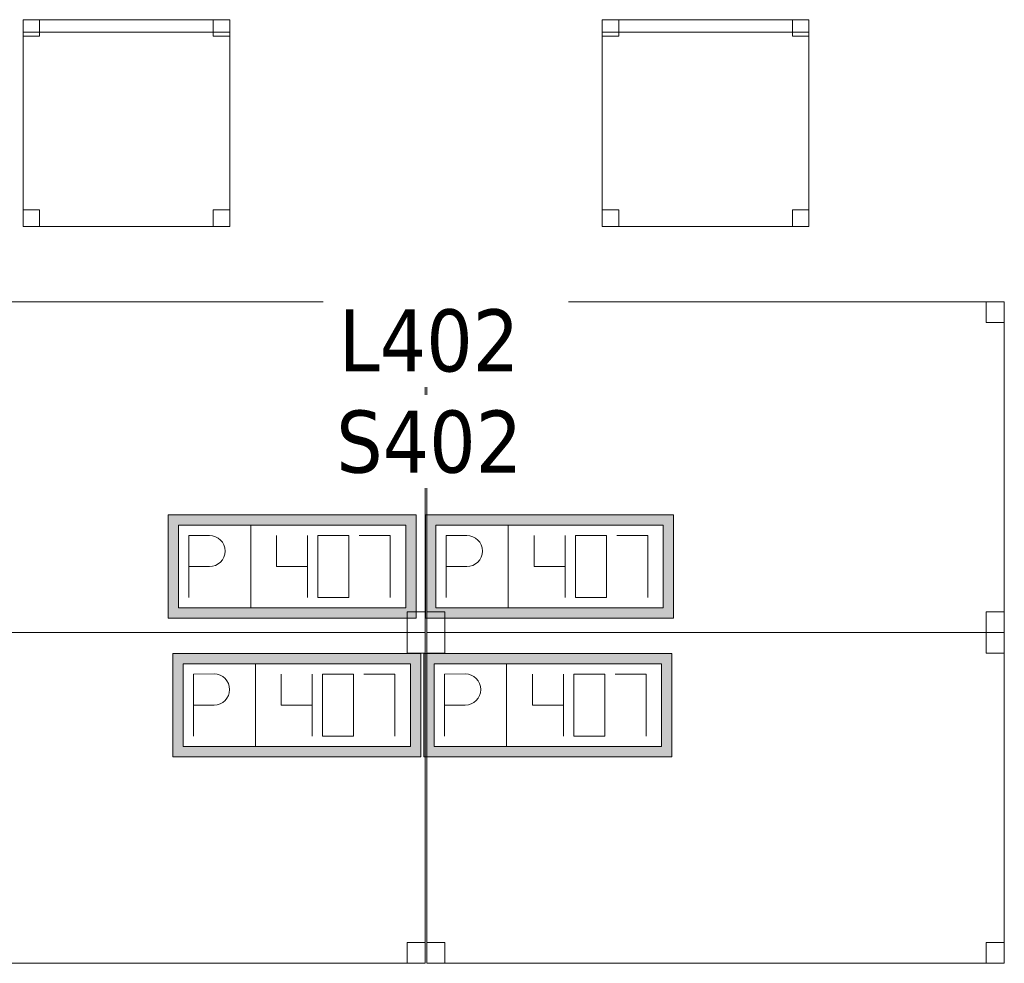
# Model space of a CAD drawing. Header units: metres. Extents: x 397.7 to 427.5, y 12.7 to 28.4.
# Tile 12 of 121: x 402.5 to 404.8, y 18.5 to 20.8. Entities that reach past the tile are written whole.
import ezdxf

# ---------------------------------------------------------------- set-up
doc = ezdxf.new("R2010")
doc.units = ezdxf.units.M
for name, color, linetype, lineweight in [('02_MOBILIARIO', 7, 'Continuous', 18), ('A-DETL-____-MBND', 7, 'Continuous', 18), ('E-ELEC-FIXT-IDEN', 7, 'Continuous', 30)]:
    doc.layers.add(name, color=color, linetype=linetype, lineweight=lineweight)
doc.styles.add('Tahoma_3', font='tahoma.ttf', dxfattribs={"height": 0.15})

# ---------------------------------------------------------------- blocks, each defined once
blk = doc.blocks.new('Family - Cadira d_Oficina_P4-153809-07_ELEC_P4')
at = {"layer": 'A-DETL-____-MBND', "color": 253, "true_color": 0xaaaaaa}
for p, q in [((0, 0), (0, 0.5)), ((0, 0.5), (0.5, 0.5)), ((0.5, 0.5), (0, 0.5)), ((0, 0.5), (0, 0)), ((0, 0.47), (0, 0.5)), ((0, 0.5), (0.5, 0.5)), ((0.5, 0.5), (0, 0.5)), ((0, 0.5), (0, 0.47)), ((0, 0.46), (0, 0.5)), ((0, 0.5), (0.04, 0.5)), ((0.04, 0.5), (0, 0.5)), ((0, 0.5), (0, 0.46)), ((0.04, 0.5), (0.04, 0.46)), ((0.04, 0.46), (0.04, 0.5)), ((0.46, 0.46), (0.46, 0.5)), ((0.46, 0.5), (0.5, 0.5)), ((0.5, 0.5), (0.46, 0.5)), ((0.46, 0.5), (0.46, 0.46)), ((0.5, 0.5), (0.5, 0)), ((0.5, 0), (0.5, 0.5)), ((0.5, 0.5), (0.5, 0.47)), ((0.5, 0.47), (0.5, 0.5)), ((0.5, 0.5), (0.5, 0.46)), ((0.5, 0.46), (0.5, 0.5)), ((0.5, 0.47), (0, 0.47)), ((0, 0.47), (0.5, 0.47)), ((0.04, 0.46), (0, 0.46)), ((0, 0.46), (0.04, 0.46)), ((0.5, 0.46), (0.46, 0.46)), ((0.46, 0.46), (0.5, 0.46)), ((0, 0), (0, 0.04)), ((0, 0.04), (0.04, 0.04)), ((0.04, 0.04), (0, 0.04)), ((0, 0.04), (0, 0)), ((0.04, 0.04), (0.04, 0)), ((0.04, 0), (0.04, 0.04)), ((0.46, 0), (0.46, 0.04)), ((0.46, 0.04), (0.5, 0.04)), ((0.5, 0.04), (0.46, 0.04)), ((0.46, 0.04), (0.46, 0)), ((0.5, 0.04), (0.5, 0)), ((0.5, 0), (0.5, 0.04)), ((0.5, 0), (0, 0)), ((0, 0), (0.5, 0)), ((0.04, 0), (0, 0)), ((0, 0), (0.04, 0)), ((0.5, 0), (0.46, 0)), ((0.46, 0), (0.5, 0))]:
    blk.add_line(p, q, dxfattribs=at)
blk = doc.blocks.new('Family - Cadira d_Oficina_P4-153826-07_ELEC_P4')
at = {"layer": 'A-DETL-____-MBND', "color": 253, "true_color": 0xaaaaaa}
for p, q in [((0, 0.46), (0, 0.5)), ((0, 0.5), (0.04, 0.5)), ((0.04, 0.5), (0, 0.5)), ((0, 0.5), (0, 0.46)), ((0, 0), (0, 0.5)), ((0, 0.5), (0.5, 0.5)), ((0.5, 0.5), (0, 0.5)), ((0, 0.5), (0, 0)), ((0, 0.47), (0, 0.5)), ((0, 0.5), (0.5, 0.5)), ((0.5, 0.5), (0, 0.5)), ((0, 0.5), (0, 0.47)), ((0.04, 0.5), (0.04, 0.46)), ((0.04, 0.46), (0.04, 0.5)), ((0.46, 0.46), (0.46, 0.5)), ((0.46, 0.5), (0.5, 0.5)), ((0.5, 0.5), (0.46, 0.5)), ((0.46, 0.5), (0.46, 0.46)), ((0.5, 0.5), (0.5, 0)), ((0.5, 0), (0.5, 0.5)), ((0.5, 0.5), (0.5, 0.46)), ((0.5, 0.46), (0.5, 0.5)), ((0.5, 0.5), (0.5, 0.47)), ((0.5, 0.47), (0.5, 0.5)), ((0.5, 0.47), (0, 0.47)), ((0, 0.47), (0.5, 0.47)), ((0.04, 0.46), (0, 0.46)), ((0, 0.46), (0.04, 0.46)), ((0.5, 0.46), (0.46, 0.46)), ((0.46, 0.46), (0.5, 0.46)), ((0, 0), (0, 0.04)), ((0, 0.04), (0.04, 0.04)), ((0.04, 0.04), (0, 0.04)), ((0, 0.04), (0, 0)), ((0.04, 0.04), (0.04, 0)), ((0.04, 0), (0.04, 0.04)), ((0.46, 0), (0.46, 0.04)), ((0.46, 0.04), (0.5, 0.04)), ((0.5, 0.04), (0.46, 0.04)), ((0.46, 0.04), (0.46, 0)), ((0.5, 0.04), (0.5, 0)), ((0.5, 0), (0.5, 0.04)), ((0.5, 0), (0, 0)), ((0, 0), (0.5, 0)), ((0.04, 0), (0, 0)), ((0, 0), (0.04, 0)), ((0.5, 0), (0.46, 0)), ((0.46, 0), (0.5, 0))]:
    blk.add_line(p, q, dxfattribs=at)
blk = doc.blocks.new('Family - Taula 140X80_P4-154232-07_ELEC_P4')
at = {"layer": 'A-DETL-____-MBND', "color": 253, "true_color": 0xaaaaaa}
for p, q in [((0, 0.8001), (1.3973, 0.8001)), ((0, 0), (0, 0.8001)), ((1.3973, 0.8001), (0, 0.8001)), ((0, 0.8001), (0, 0)), ((0, 0.8001), (0.0437, 0.8001)), ((0, 0.7501), (0, 0.8001)), ((0.0437, 0.8001), (0, 0.8001)), ((0, 0.8001), (0, 0.7501)), ((0.0437, 0.8001), (0.0437, 0.7501)), ((0.0437, 0.7501), (0.0437, 0.8001)), ((1.3536, 0.8001), (1.3973, 0.8001)), ((1.3536, 0.7501), (1.3536, 0.8001)), ((1.3973, 0.8001), (1.3536, 0.8001)), ((1.3536, 0.8001), (1.3536, 0.7501)), ((1.3973, 0.8001), (1.3973, 0)), ((1.3973, 0), (1.3973, 0.8001)), ((1.3973, 0.8001), (1.3973, 0.7501)), ((1.3973, 0.7501), (1.3973, 0.8001)), ((0.0437, 0.7501), (0, 0.7501)), ((0, 0.7501), (0.0437, 0.7501)), ((1.3973, 0.7501), (1.3536, 0.7501)), ((1.3536, 0.7501), (1.3973, 0.7501)), ((0, 0.05), (0.0437, 0.05)), ((0, 0), (0, 0.05)), ((0.0437, 0.05), (0, 0.05)), ((0, 0.05), (0, 0)), ((0.0437, 0.05), (0.0437, 0)), ((0.0437, 0), (0.0437, 0.05)), ((1.3536, 0.05), (1.3973, 0.05)), ((1.3536, 0), (1.3536, 0.05)), ((1.3973, 0.05), (1.3536, 0.05)), ((1.3536, 0.05), (1.3536, 0)), ((1.3973, 0.05), (1.3973, 0)), ((1.3973, 0), (1.3973, 0.05)), ((0, 0), (1.3973, 0)), ((0.0437, 0), (0, 0)), ((0, 0), (0.0437, 0)), ((1.3973, 0), (1.3536, 0)), ((1.3536, 0), (1.3973, 0)), ((1.3973, 0), (0, 0))]:
    blk.add_line(p, q, dxfattribs=at)
blk = doc.blocks.new('Family - Taula 140X80_P4-154330-07_ELEC_P4')
at = {"layer": 'A-DETL-____-MBND', "color": 253, "true_color": 0xaaaaaa}
for p, q in [((0, 0.8001), (0.0437, 0.8001)), ((0, 0.7501), (0, 0.8001)), ((0.0437, 0.8001), (0, 0.8001)), ((0, 0.8001), (0, 0.7501)), ((0, 0.8001), (1.3973, 0.8001)), ((0, 0), (0, 0.8001)), ((1.3973, 0.8001), (0, 0.8001)), ((0, 0.8001), (0, 0)), ((0.0437, 0.8001), (0.0437, 0.7501)), ((0.0437, 0.7501), (0.0437, 0.8001)), ((1.3536, 0.8001), (1.3973, 0.8001)), ((1.3536, 0.7501), (1.3536, 0.8001)), ((1.3973, 0.8001), (1.3536, 0.8001)), ((1.3536, 0.8001), (1.3536, 0.7501)), ((1.3973, 0.8001), (1.3973, 0.7501)), ((1.3973, 0.7501), (1.3973, 0.8001)), ((1.3973, 0.8001), (1.3973, 0)), ((1.3973, 0), (1.3973, 0.8001)), ((0.0437, 0.7501), (0, 0.7501)), ((0, 0.7501), (0.0437, 0.7501)), ((1.3973, 0.7501), (1.3536, 0.7501)), ((1.3536, 0.7501), (1.3973, 0.7501)), ((0, 0.05), (0.0437, 0.05)), ((0, 0), (0, 0.05)), ((0.0437, 0.05), (0, 0.05)), ((0, 0.05), (0, 0)), ((0.0437, 0.05), (0.0437, 0)), ((0.0437, 0), (0.0437, 0.05)), ((1.3536, 0.05), (1.3973, 0.05)), ((1.3536, 0), (1.3536, 0.05)), ((1.3973, 0.05), (1.3536, 0.05)), ((1.3536, 0.05), (1.3536, 0)), ((1.3973, 0.05), (1.3973, 0)), ((1.3973, 0), (1.3973, 0.05)), ((0.0437, 0), (0, 0)), ((0, 0), (0.0437, 0)), ((0, 0), (1.3973, 0)), ((1.3973, 0), (1.3536, 0)), ((1.3536, 0), (1.3973, 0)), ((1.3973, 0), (0, 0))]:
    blk.add_line(p, q, dxfattribs=at)
blk = doc.blocks.new('Family - Taula 140X80_P4-154356-07_ELEC_P4')
at = {"layer": 'A-DETL-____-MBND', "color": 253, "true_color": 0xaaaaaa}
for p, q in [((0, 0.7501), (0, 0.8001)), ((0, 0.8001), (0.0437, 0.8001)), ((0.0437, 0.8001), (0, 0.8001)), ((0, 0.8001), (0, 0.7501)), ((0, 0), (0, 0.8001)), ((0, 0.8001), (1.3973, 0.8001)), ((1.3973, 0.8001), (0, 0.8001)), ((0, 0.8001), (0, 0)), ((0.0437, 0.8001), (0.0437, 0.7501)), ((0.0437, 0.7501), (0.0437, 0.8001)), ((1.3536, 0.7501), (1.3536, 0.8001)), ((1.3536, 0.8001), (1.3973, 0.8001)), ((1.3973, 0.8001), (1.3536, 0.8001)), ((1.3536, 0.8001), (1.3536, 0.7501)), ((1.3973, 0.8001), (1.3973, 0.7501)), ((1.3973, 0.7501), (1.3973, 0.8001)), ((1.3973, 0.8001), (1.3973, 0)), ((1.3973, 0), (1.3973, 0.8001)), ((0.0437, 0.7501), (0, 0.7501)), ((0, 0.7501), (0.0437, 0.7501)), ((1.3973, 0.7501), (1.3536, 0.7501)), ((1.3536, 0.7501), (1.3973, 0.7501)), ((0, 0), (0, 0.05)), ((0, 0.05), (0.0437, 0.05)), ((0.0437, 0.05), (0, 0.05)), ((0, 0.05), (0, 0)), ((0.0437, 0.05), (0.0437, 0)), ((0.0437, 0), (0.0437, 0.05)), ((1.3536, 0), (1.3536, 0.05)), ((1.3536, 0.05), (1.3973, 0.05)), ((1.3973, 0.05), (1.3536, 0.05)), ((1.3536, 0.05), (1.3536, 0)), ((1.3973, 0.05), (1.3973, 0)), ((1.3973, 0), (1.3973, 0.05)), ((1.3973, 0), (0, 0)), ((0, 0), (1.3973, 0)), ((0.0437, 0), (0, 0)), ((0, 0), (0.0437, 0)), ((1.3973, 0), (1.3536, 0)), ((1.3536, 0), (1.3973, 0))]:
    blk.add_line(p, q, dxfattribs=at)
blk = doc.blocks.new('Family - Taula 140X80_P4-154391-07_ELEC_P4')
at = {"layer": 'A-DETL-____-MBND', "color": 253, "true_color": 0xaaaaaa}
for p, q in [((0, 0.7501), (0, 0.8001)), ((0, 0.8001), (0.0437, 0.8001)), ((0.0437, 0.8001), (0, 0.8001)), ((0, 0.8001), (0, 0.7501)), ((0, 0), (0, 0.8001)), ((0, 0.8001), (1.3973, 0.8001)), ((1.3973, 0.8001), (0, 0.8001)), ((0, 0.8001), (0, 0)), ((0.0437, 0.8001), (0.0437, 0.7501)), ((0.0437, 0.7501), (0.0437, 0.8001)), ((1.3536, 0.7501), (1.3536, 0.8001)), ((1.3536, 0.8001), (1.3973, 0.8001)), ((1.3973, 0.8001), (1.3536, 0.8001)), ((1.3536, 0.8001), (1.3536, 0.7501)), ((1.3973, 0.8001), (1.3973, 0)), ((1.3973, 0), (1.3973, 0.8001)), ((1.3973, 0.8001), (1.3973, 0.7501)), ((1.3973, 0.7501), (1.3973, 0.8001)), ((0.0437, 0.7501), (0, 0.7501)), ((0, 0.7501), (0.0437, 0.7501)), ((1.3973, 0.7501), (1.3536, 0.7501)), ((1.3536, 0.7501), (1.3973, 0.7501)), ((0, 0), (0, 0.05)), ((0, 0.05), (0.0437, 0.05)), ((0.0437, 0.05), (0, 0.05)), ((0, 0.05), (0, 0)), ((0.0437, 0.05), (0.0437, 0)), ((0.0437, 0), (0.0437, 0.05)), ((1.3536, 0), (1.3536, 0.05)), ((1.3536, 0.05), (1.3973, 0.05)), ((1.3973, 0.05), (1.3536, 0.05)), ((1.3536, 0.05), (1.3536, 0)), ((1.3973, 0.05), (1.3973, 0)), ((1.3973, 0), (1.3973, 0.05)), ((1.3973, 0), (0, 0)), ((0, 0), (1.3973, 0)), ((0.0437, 0), (0, 0)), ((0, 0), (0.0437, 0)), ((1.3973, 0), (1.3536, 0)), ((1.3536, 0), (1.3973, 0))]:
    blk.add_line(p, q, dxfattribs=at)
blk = doc.blocks.new('LONDR55-XX_ZZ-ARQ-CAA-M3D-Londres55_ifc-1-07_ELEC_P4')
at = {"layer": '02_MOBILIARIO', "color": 253, "lineweight": 18, "true_color": 0xaaaaaa}
for name, p in [('Family - Cadira d_Oficina_P4-153826-07_ELEC_P4', (402.4693, 20.2923)), ('Family - Cadira d_Oficina_P4-153809-07_ELEC_P4', (403.8705, 20.2923)), ('Family - Taula 140X80_P4-154330-07_ELEC_P4', (402.0446, 19.31)), ('Family - Taula 140X80_P4-154232-07_ELEC_P4', (403.4458, 19.31)), ('Family - Taula 140X80_P4-154391-07_ELEC_P4', (402.0446, 18.51)), ('Family - Taula 140X80_P4-154356-07_ELEC_P4', (403.4458, 18.51))]:
    blk.add_blockref(name, p, dxfattribs=at)
blk = doc.blocks.new('ZYR_05_02_05 PT 4COL Terra - 07 PT Terra _4SC-2SAI-2VD_-903859-07_ELEC_P4')
at = {"layer": 'A-DETL-____-MBND', "true_color": 0x3c0aff}
h = blk.add_hatch(color=180, dxfattribs=at)
h.paths.add_polyline_path([(-0.4898, -0.125), (0.1102, -0.125), (0.1102, 0.125), (-0.4898, 0.125)])
h.paths.add_polyline_path([(-0.4648, -0.1), (-0.4648, 0.1), (0.0852, 0.1), (0.0852, -0.1)])
at = {"layer": 'A-DETL-____-MBND', "color": 180, "true_color": 0x3c0aff}
for p, q in [((0.1102, 0.125), (-0.4898, 0.125)), ((-0.4898, 0.125), (-0.4898, -0.125)), ((-0.4898, 0.125), (0.1102, 0.125)), ((-0.4898, 0.125), (-0.4898, -0.125)), ((0.1102, -0.125), (0.1102, 0.125)), ((0.1102, 0.125), (0.1102, -0.125)), ((-0.4648, -0.1), (-0.4648, 0.1)), ((-0.4648, 0.1), (0.0852, 0.1)), ((-0.4648, 0.1), (0.0852, 0.1)), ((-0.4648, -0.1), (-0.4648, 0.1)), ((-0.2898, 0.1), (-0.2898, -0.1)), ((0.0852, 0.1), (0.0852, -0.1)), ((0.0852, 0.1), (0.0852, -0.1)), ((-0.4398, 0.075), (-0.3898, 0.0754)), ((-0.4398, 0.075), (-0.4398, -0.075)), ((-0.2273, 0.075), (-0.2273, 0)), ((-0.1523, 0.075), (-0.1523, -0.075)), ((-0.0523, 0.075), (-0.1273, 0.075)), ((-0.1273, 0.075), (-0.1273, -0.075)), ((-0.0523, -0.075), (-0.0523, 0.075)), ((-0.0273, 0.075), (0.0477, 0.075)), ((0.0477, 0.075), (0.0477, -0.075)), ((-0.4398, 0), (-0.3898, 0)), ((-0.2273, 0), (-0.1523, 0)), ((-0.1273, -0.075), (-0.0523, -0.075)), ((0.0852, -0.1), (-0.4648, -0.1)), ((0.0852, -0.1), (-0.4648, -0.1)), ((-0.4898, -0.125), (0.1102, -0.125)), ((0.1102, -0.125), (-0.4898, -0.125))]:
    blk.add_line(p, q, dxfattribs=at)
blk.add_arc((-0.3898, 0.0377), 0.0377, 270, 90, dxfattribs=at)
blk = doc.blocks.new('ZYR_05_02_05 PT 4COL Terra - 07 PT Terra _4SC-2SAI-2VD_-903860-07_ELEC_P4')
at = {"layer": 'A-DETL-____-MBND', "true_color": 0x3c0aff}
h = blk.add_hatch(color=180, dxfattribs=at)
h.paths.add_polyline_path([(-0.5009, -0.125), (0.0991, -0.125), (0.0991, 0.125), (-0.5009, 0.125)])
h.paths.add_polyline_path([(-0.4759, -0.1), (-0.4759, 0.1), (0.0741, 0.1), (0.0741, -0.1)])
at = {"layer": 'A-DETL-____-MBND', "color": 180, "true_color": 0x3c0aff}
for p, q in [((0.0991, 0.125), (-0.5009, 0.125)), ((-0.5009, 0.125), (-0.5009, -0.125)), ((-0.5009, 0.125), (0.0991, 0.125)), ((-0.5009, 0.125), (-0.5009, -0.125)), ((0.0991, -0.125), (0.0991, 0.125)), ((0.0991, 0.125), (0.0991, -0.125)), ((-0.4759, -0.1), (-0.4759, 0.1)), ((-0.4759, 0.1), (0.0741, 0.1)), ((-0.4759, 0.1), (0.0741, 0.1)), ((-0.4759, -0.1), (-0.4759, 0.1)), ((-0.3009, 0.1), (-0.3009, -0.1)), ((0.0741, 0.1), (0.0741, -0.1)), ((0.0741, 0.1), (0.0741, -0.1)), ((-0.4509, 0.075), (-0.4009, 0.0754)), ((-0.4509, 0.075), (-0.4509, -0.075)), ((-0.2384, 0.075), (-0.2384, 0)), ((-0.1634, 0.075), (-0.1634, -0.075)), ((-0.0634, 0.075), (-0.1384, 0.075)), ((-0.1384, 0.075), (-0.1384, -0.075)), ((-0.0634, -0.075), (-0.0634, 0.075)), ((-0.0384, 0.075), (0.0366, 0.075)), ((0.0366, 0.075), (0.0366, -0.075)), ((-0.4509, 0), (-0.4009, 0)), ((-0.2384, 0), (-0.1634, 0)), ((-0.1384, -0.075), (-0.0634, -0.075)), ((0.0741, -0.1), (-0.4759, -0.1)), ((0.0741, -0.1), (-0.4759, -0.1)), ((-0.5009, -0.125), (0.0991, -0.125)), ((0.0991, -0.125), (-0.5009, -0.125))]:
    blk.add_line(p, q, dxfattribs=at)
blk.add_arc((-0.4009, 0.0377), 0.0377, 270, 90, dxfattribs=at)
blk = doc.blocks.new('ZYR_05_02_05 PT 4COL Terra - 07 PT Terra _4SC-2SAI-2VD_-903861-07_ELEC_P4')
at = {"layer": 'A-DETL-____-MBND', "true_color": 0x3c0aff}
h = blk.add_hatch(color=180, dxfattribs=at)
h.paths.add_polyline_path([(-0.102, -0.125), (0.498, -0.125), (0.498, 0.125), (-0.102, 0.125)])
h.paths.add_polyline_path([(-0.077, -0.1), (-0.077, 0.1), (0.473, 0.1), (0.473, -0.1)])
at = {"layer": 'A-DETL-____-MBND', "color": 180, "true_color": 0x3c0aff}
for p, q in [((0.498, 0.125), (-0.102, 0.125)), ((-0.102, 0.125), (-0.102, -0.125)), ((-0.102, 0.125), (0.498, 0.125)), ((-0.102, 0.125), (-0.102, -0.125)), ((0.498, -0.125), (0.498, 0.125)), ((0.498, 0.125), (0.498, -0.125)), ((-0.077, -0.1), (-0.077, 0.1)), ((-0.077, 0.1), (0.473, 0.1)), ((-0.077, 0.1), (0.473, 0.1)), ((-0.077, -0.1), (-0.077, 0.1)), ((0.098, 0.1), (0.098, -0.1)), ((0.473, 0.1), (0.473, -0.1)), ((0.473, 0.1), (0.473, -0.1)), ((-0.052, 0.075), (-0.002, 0.0754)), ((-0.052, 0.075), (-0.052, -0.075)), ((0.1605, 0.075), (0.1605, 0)), ((0.2355, 0.075), (0.2355, -0.075)), ((0.3355, 0.075), (0.2605, 0.075)), ((0.2605, 0.075), (0.2605, -0.075)), ((0.3355, -0.075), (0.3355, 0.075)), ((0.3605, 0.075), (0.4355, 0.075)), ((0.4355, 0.075), (0.4355, -0.075)), ((-0.052, 0), (-0.002, 0)), ((0.1605, 0), (0.2355, 0)), ((0.2605, -0.075), (0.3355, -0.075)), ((0.473, -0.1), (-0.077, -0.1)), ((0.473, -0.1), (-0.077, -0.1)), ((-0.102, -0.125), (0.498, -0.125)), ((0.498, -0.125), (-0.102, -0.125))]:
    blk.add_line(p, q, dxfattribs=at)
blk.add_arc((-0.002, 0.0377), 0.0377, 270, 90, dxfattribs=at)
blk = doc.blocks.new('ZYR_05_02_05 PT 4COL Terra - 07 PT Terra _4SC-2SAI-2VD_-903862-07_ELEC_P4')
at = {"layer": 'A-DETL-____-MBND', "true_color": 0x3c0aff}
h = blk.add_hatch(color=180, dxfattribs=at)
h.paths.add_polyline_path([(-0.0982, -0.125), (0.5018, -0.125), (0.5018, 0.125), (-0.0982, 0.125)])
h.paths.add_polyline_path([(-0.0732, -0.1), (-0.0732, 0.1), (0.4768, 0.1), (0.4768, -0.1)])
at = {"layer": 'A-DETL-____-MBND', "color": 180, "true_color": 0x3c0aff}
for p, q in [((0.5018, 0.125), (-0.0982, 0.125)), ((-0.0982, 0.125), (-0.0982, -0.125)), ((-0.0982, 0.125), (0.5018, 0.125)), ((-0.0982, 0.125), (-0.0982, -0.125)), ((0.5018, -0.125), (0.5018, 0.125)), ((0.5018, 0.125), (0.5018, -0.125)), ((-0.0732, -0.1), (-0.0732, 0.1)), ((-0.0732, 0.1), (0.4768, 0.1)), ((-0.0732, 0.1), (0.4768, 0.1)), ((-0.0732, -0.1), (-0.0732, 0.1)), ((0.1018, 0.1), (0.1018, -0.1)), ((0.4768, 0.1), (0.4768, -0.1)), ((0.4768, 0.1), (0.4768, -0.1)), ((-0.0482, 0.075), (0.0018, 0.0754)), ((-0.0482, 0.075), (-0.0482, -0.075)), ((0.1643, 0.075), (0.1643, 0)), ((0.2393, 0.075), (0.2393, -0.075)), ((0.3393, 0.075), (0.2643, 0.075)), ((0.2643, 0.075), (0.2643, -0.075)), ((0.3393, -0.075), (0.3393, 0.075)), ((0.3643, 0.075), (0.4393, 0.075)), ((0.4393, 0.075), (0.4393, -0.075)), ((-0.0482, 0), (0.0018, 0)), ((0.1643, 0), (0.2393, 0)), ((0.2643, -0.075), (0.3393, -0.075)), ((0.4768, -0.1), (-0.0732, -0.1)), ((0.4768, -0.1), (-0.0732, -0.1)), ((-0.0982, -0.125), (0.5018, -0.125)), ((0.5018, -0.125), (-0.0982, -0.125))]:
    blk.add_line(p, q, dxfattribs=at)
blk.add_arc((0.0018, 0.0377), 0.0377, 270, 90, dxfattribs=at)

msp = doc.modelspace()

# ---------------------------------------------------------------- block references
at = {"lineweight": 5}
msp.add_blockref('LONDR55-XX_ZZ-ARQ-CAA-M3D-Londres55_ifc-1-07_ELEC_P4', (0, 0), dxfattribs=at)
at = {"layer": 'A-DETL-____-MBND', "color": 180, "true_color": 0x3c0aff}
for name, p in [('ZYR_05_02_05 PT 4COL Terra - 07 PT Terra _4SC-2SAI-2VD_-903860-07_ELEC_P4', (403.3211, 19.4694)), ('ZYR_05_02_05 PT 4COL Terra - 07 PT Terra _4SC-2SAI-2VD_-903862-07_ELEC_P4', (403.5411, 19.4694)), ('ZYR_05_02_05 PT 4COL Terra - 07 PT Terra _4SC-2SAI-2VD_-903859-07_ELEC_P4', (403.3211, 19.1344)), ('ZYR_05_02_05 PT 4COL Terra - 07 PT Terra _4SC-2SAI-2VD_-903861-07_ELEC_P4', (403.5411, 19.1344))]:
    msp.add_blockref(name, p, dxfattribs=at)

# ---------------------------------------------------------------- next in the draw order: texts
at = {"layer": 'E-ELEC-FIXT-IDEN', "char_height": 0.15, "attachment_point": 1, "style": 'Tahoma_3', "bg_fill": 3, "box_fill_scale": 1.25, "bg_fill_color": 256, "bg_fill_true_color": 13158600, "bg_fill_transparency": 0}
for s, insert, width in [('L402', (403.2335, 20.0917), 0.517088), ('S402', (403.2269, 19.8469), 0.533122)]:
    msp.add_mtext(s, dxfattribs=dict(at, insert=insert, width=width))

doc.saveas('drawing.dxf')
